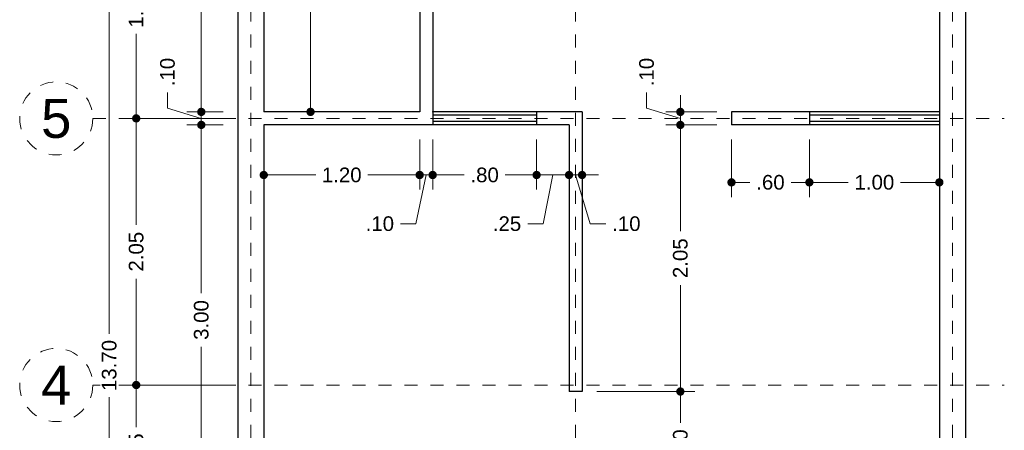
# Model space of a CAD drawing. Header units: millimetres. Extents: x 36.2 to 43.9, y 0.1 to 15.9.
# Tile 3 of 4: x 36.2 to 43.7, y 8.1 to 11.3. Entities that reach past the tile are written whole.
import ezdxf
from ezdxf.enums import TextEntityAlignment as Align

# ---------------------------------------------------------------- set-up
doc = ezdxf.new("R2010")
doc.units = ezdxf.units.MM
doc.header["$LTSCALE"] = 0.001
doc.linetypes.add('CENTER2', pattern=[28.575, 19.05, -3.175, 3.175, -3.175])
for name, color, linetype, lineweight in [('Cotas', 7, 'Continuous', 18), ('Ejes', 7, 'CENTER2', 5), ('Muros', 7, 'Continuous', 30), ('Ventanas', 5, 'Continuous', 25)]:
    doc.layers.add(name, color=color, linetype=linetype, lineweight=lineweight)
doc.styles.get("Standard").update_dxf_attribs({"font": 'arial.ttf'})
doc.dimstyles.new('1-75', dxfattribs={"dimscale": 75, "dimtxt": 0.0015, "dimasz": 0.00085, "dimexe": 0.0015, "dimexo": 0.0015, "dimgap": 0.0008, "dimtad": 0, "dimzin": 4, "dimdsep": 46, "dimtxsty": 'Standard', "dimblk": 'DOT', "dimcen": 0.09, "dimclrd": 256, "dimclre": 256, "dimclrt": 256, "dimadec": 0, "dimazin": 0, "dimtfac": 1, "dimtofl": 0, "dimtmove": 1, "dimatfit": 2, "dimfxl": 0.0015, "dimtfill": 1, "dimtolj": 1, "dimtzin": 4, "dimlwd": -1, "dimlwe": -1, "dimarcsym": 0})

# ---------------------------------------------------------------- blocks, each defined once
blk = doc.blocks.new('_DOT')
at = {"color": 0, "linetype": 'ByBlock'}
blk.add_line((-0.5, 0), (-1, 0), dxfattribs=at)
at = {"color": 0, "linetype": 'ByBlock', "const_width": 0.5}
blk.add_lwpolyline([(-0.25, 0, 1), (0.25, 0, 1)], format="xyb", close=True, dxfattribs=at)
blk = doc.blocks.new('*D15')
at = {"layer": 'Cotas', "transparency": 16777216}
for p, q in [((37.7303, 15.4813), (36.7406, 15.4813)), ((36.8531, 15.4176), (36.8531, 8.8756)), ((36.8531, 1.8451), (36.8531, 8.387)), ((37.7303, 1.7813), (36.7406, 1.7813))]:
    blk.add_line(p, q, dxfattribs=at)
at = {"layer": 'Defpoints', "color": 0, "transparency": 16777216}
for p in [(36.8531, 15.4813), (37.8428, 15.4813), (37.8428, 1.7813)]:
    blk.add_point(p, dxfattribs=at)
at = {"layer": 'Cotas', "transparency": 16777216, "xscale": 0.06375, "yscale": 0.06375, "zscale": 0.06375}
for p, rotation in [((36.8531, 15.4813), 90), ((36.8531, 1.7813), 270)]:
    blk.add_blockref('_DOT', p, dxfattribs=dict(at, rotation=rotation))
at = {"layer": 'Cotas', "transparency": 16777216, "insert": (36.8531, 8.6313), "char_height": 0.1125, "attachment_point": 5, "rotation": 90, "bg_fill": 3, "box_fill_scale": 1.1, "bg_fill_color": 256, "bg_fill_true_color": 13158600, "bg_fill_transparency": 0}
blk.add_mtext('\\A1;13.70', dxfattribs=at)
blk = doc.blocks.new('*D18')
at = {"layer": 'Cotas', "transparency": 16777216}
for p, q in [((37.7303, 8.4813), (36.9483, 8.4813)), ((37.0608, 8.4176), (37.0608, 8.1576)), ((37.0608, 7.4951), (37.0608, 7.7551)), ((37.7303, 7.4313), (36.9483, 7.4313))]:
    blk.add_line(p, q, dxfattribs=at)
at = {"layer": 'Defpoints', "color": 0, "transparency": 16777216}
for p in [(37.0608, 8.4813), (37.8428, 8.4813), (37.8428, 7.4313)]:
    blk.add_point(p, dxfattribs=at)
at = {"layer": 'Cotas', "transparency": 16777216, "xscale": 0.06375, "yscale": 0.06375, "zscale": 0.06375}
for p, rotation in [((37.0608, 8.4813), 90), ((37.0608, 7.4313), 270)]:
    blk.add_blockref('_DOT', p, dxfattribs=dict(at, rotation=rotation))
at = {"layer": 'Cotas', "transparency": 16777216, "insert": (37.0608, 7.9563), "char_height": 0.1125, "attachment_point": 5, "rotation": 90, "bg_fill": 3, "box_fill_scale": 1.1, "bg_fill_color": 256, "bg_fill_true_color": 13158600, "bg_fill_transparency": 0}
blk.add_mtext('\\A1;1.05', dxfattribs=at)
blk = doc.blocks.new('*D19')
at = {"layer": 'Cotas', "transparency": 16777216}
for p, q in [((37.7303, 10.5313), (36.9483, 10.5313)), ((37.0608, 10.4676), (37.0608, 9.7138)), ((37.0608, 8.5451), (37.0608, 9.2988)), ((37.7303, 8.4813), (36.9483, 8.4813))]:
    blk.add_line(p, q, dxfattribs=at)
at = {"layer": 'Defpoints', "color": 0, "transparency": 16777216}
for p in [(37.0608, 10.5313), (37.8428, 10.5313), (37.8428, 8.4813)]:
    blk.add_point(p, dxfattribs=at)
at = {"layer": 'Cotas', "transparency": 16777216, "xscale": 0.06375, "yscale": 0.06375, "zscale": 0.06375}
for p, rotation in [((37.0608, 10.5313), 90), ((37.0608, 8.4813), 270)]:
    blk.add_blockref('_DOT', p, dxfattribs=dict(at, rotation=rotation))
at = {"layer": 'Cotas', "transparency": 16777216, "insert": (37.0608, 9.5063), "char_height": 0.1125, "attachment_point": 5, "rotation": 90, "bg_fill": 3, "box_fill_scale": 1.1, "bg_fill_color": 256, "bg_fill_true_color": 13158600, "bg_fill_transparency": 0}
blk.add_mtext('\\A1;2.05', dxfattribs=at)
blk = doc.blocks.new('*D20')
at = {"layer": 'Cotas', "transparency": 16777216}
for p, q in [((37.7303, 12.2313), (36.9483, 12.2313)), ((37.0608, 12.1676), (37.0608, 11.5819)), ((37.0608, 10.5951), (37.0608, 11.1807)), ((37.7303, 10.5313), (36.9483, 10.5313))]:
    blk.add_line(p, q, dxfattribs=at)
at = {"layer": 'Defpoints', "color": 0, "transparency": 16777216}
for p in [(37.0608, 12.2313), (37.8428, 12.2313), (37.8428, 10.5313)]:
    blk.add_point(p, dxfattribs=at)
at = {"layer": 'Cotas', "transparency": 16777216, "xscale": 0.06375, "yscale": 0.06375, "zscale": 0.06375}
for p, rotation in [((37.0608, 12.2313), 90), ((37.0608, 10.5313), 270)]:
    blk.add_blockref('_DOT', p, dxfattribs=dict(at, rotation=rotation))
at = {"layer": 'Cotas', "transparency": 16777216, "insert": (37.0608, 11.3813), "char_height": 0.1125, "attachment_point": 5, "rotation": 90, "bg_fill": 3, "box_fill_scale": 1.1, "bg_fill_color": 256, "bg_fill_true_color": 13158600, "bg_fill_transparency": 0}
blk.add_mtext('\\A1;1.70', dxfattribs=at)
blk = doc.blocks.new('*D24')
at = {"layer": 'Cotas', "transparency": 16777216}
for p, q in [((37.7303, 10.4813), (37.4492, 10.4813)), ((37.5617, 10.4176), (37.5617, 9.1872)), ((37.5617, 7.5451), (37.5617, 8.7754)), ((37.7303, 7.4813), (37.4492, 7.4813))]:
    blk.add_line(p, q, dxfattribs=at)
at = {"layer": 'Defpoints', "color": 0, "transparency": 16777216}
for p in [(37.5617, 10.4813), (37.8428, 10.4813), (37.8428, 7.4813)]:
    blk.add_point(p, dxfattribs=at)
at = {"layer": 'Cotas', "transparency": 16777216, "xscale": 0.06375, "yscale": 0.06375, "zscale": 0.06375}
for p, rotation in [((37.5617, 10.4813), 90), ((37.5617, 7.4813), 270)]:
    blk.add_blockref('_DOT', p, dxfattribs=dict(at, rotation=rotation))
at = {"layer": 'Cotas', "transparency": 16777216, "insert": (37.5617, 8.9813), "char_height": 0.1125, "attachment_point": 5, "rotation": 90, "bg_fill": 3, "box_fill_scale": 1.1, "bg_fill_color": 256, "bg_fill_true_color": 13158600, "bg_fill_transparency": 0}
blk.add_mtext('\\A1;3.00', dxfattribs=at)
blk = doc.blocks.new('*D25')
at = {"layer": 'Cotas', "transparency": 16777216}
for p, q in [((37.3018, 10.6093), (37.3018, 10.7293)), ((37.5617, 10.6451), (37.5617, 10.7088)), ((37.5617, 10.5313), (37.3018, 10.6093)), ((37.7303, 10.5813), (37.4492, 10.5813)), ((37.5617, 10.4813), (37.5617, 10.5813)), ((37.7303, 10.4813), (37.4492, 10.4813)), ((37.5617, 10.4176), (37.5617, 10.3538))]:
    blk.add_line(p, q, dxfattribs=at)
at = {"layer": 'Defpoints', "color": 0, "transparency": 16777216}
for p in [(37.5617, 10.5813), (37.8428, 10.5813), (37.8428, 10.4813)]:
    blk.add_point(p, dxfattribs=at)
at = {"layer": 'Cotas', "transparency": 16777216, "xscale": 0.06375, "yscale": 0.06375, "zscale": 0.06375}
for p, rotation in [((37.5617, 10.5813), 270), ((37.5617, 10.4813), 90)]:
    blk.add_blockref('_DOT', p, dxfattribs=dict(at, rotation=rotation))
at = {"layer": 'Cotas', "transparency": 16777216, "insert": (37.3018, 10.8876), "char_height": 0.1125, "attachment_point": 5, "rotation": 90, "bg_fill": 3, "box_fill_scale": 1.1, "bg_fill_color": 256, "bg_fill_true_color": 13158600, "bg_fill_transparency": 0}
blk.add_mtext('\\A1;.10', dxfattribs=at)
blk = doc.blocks.new('*D26')
at = {"layer": 'Cotas', "transparency": 16777216}
for p, q in [((37.7303, 15.2813), (37.4492, 15.2813)), ((37.5617, 15.2176), (37.5617, 13.1395)), ((37.5617, 10.6451), (37.5617, 12.7231)), ((37.7303, 10.5813), (37.4492, 10.5813))]:
    blk.add_line(p, q, dxfattribs=at)
at = {"layer": 'Defpoints', "color": 0, "transparency": 16777216}
for p in [(37.5617, 15.2813), (37.8428, 15.2813), (37.8428, 10.5813)]:
    blk.add_point(p, dxfattribs=at)
at = {"layer": 'Cotas', "transparency": 16777216, "xscale": 0.06375, "yscale": 0.06375, "zscale": 0.06375}
for p, rotation in [((37.5617, 15.2813), 90), ((37.5617, 10.5813), 270)]:
    blk.add_blockref('_DOT', p, dxfattribs=dict(at, rotation=rotation))
at = {"layer": 'Cotas', "transparency": 16777216, "insert": (37.5617, 12.9313), "char_height": 0.1125, "attachment_point": 5, "rotation": 90, "bg_fill": 3, "box_fill_scale": 1.1, "bg_fill_color": 256, "bg_fill_true_color": 13158600, "bg_fill_transparency": 0}
blk.add_mtext('\\A1;4.70', dxfattribs=at)
blk = doc.blocks.new('*D34')
at = {"layer": 'Cotas', "transparency": 16777216}
for p, q in [((40.6053, 8.4313), (41.3618, 8.4313)), ((41.2493, 8.3676), (41.2493, 8.1897)), ((41.2493, 7.6951), (41.2493, 7.873)), ((40.6053, 7.6313), (41.3618, 7.6313))]:
    blk.add_line(p, q, dxfattribs=at)
at = {"layer": 'Defpoints', "color": 0, "transparency": 16777216}
for p in [(40.4928, 8.4313), (41.2493, 8.4313), (40.4928, 7.6313)]:
    blk.add_point(p, dxfattribs=at)
at = {"layer": 'Cotas', "transparency": 16777216, "xscale": 0.06375, "yscale": 0.06375, "zscale": 0.06375}
for p, rotation in [((41.2493, 8.4313), 90), ((41.2493, 7.6313), 270)]:
    blk.add_blockref('_DOT', p, dxfattribs=dict(at, rotation=rotation))
at = {"layer": 'Cotas', "transparency": 16777216, "insert": (41.2493, 8.0313), "char_height": 0.1125, "attachment_point": 5, "rotation": 90, "bg_fill": 3, "box_fill_scale": 1.1, "bg_fill_color": 256, "bg_fill_true_color": 13158600, "bg_fill_transparency": 0}
blk.add_mtext('\\A1;.80', dxfattribs=at)
blk = doc.blocks.new('*D35')
at = {"layer": 'Cotas', "transparency": 16777216}
for p, q in [((41.5303, 10.4813), (41.1368, 10.4813)), ((41.2493, 10.4176), (41.2493, 9.6638)), ((41.2493, 8.4951), (41.2493, 9.2488)), ((40.6053, 8.4313), (41.3618, 8.4313))]:
    blk.add_line(p, q, dxfattribs=at)
at = {"layer": 'Defpoints', "color": 0, "transparency": 16777216}
for p in [(41.2493, 10.4813), (41.6428, 10.4813), (40.4928, 8.4313)]:
    blk.add_point(p, dxfattribs=at)
at = {"layer": 'Cotas', "transparency": 16777216, "xscale": 0.06375, "yscale": 0.06375, "zscale": 0.06375}
for p, rotation in [((41.2493, 10.4813), 90), ((41.2493, 8.4313), 270)]:
    blk.add_blockref('_DOT', p, dxfattribs=dict(at, rotation=rotation))
at = {"layer": 'Cotas', "transparency": 16777216, "insert": (41.2493, 9.4563), "char_height": 0.1125, "attachment_point": 5, "rotation": 90, "bg_fill": 3, "box_fill_scale": 1.1, "bg_fill_color": 256, "bg_fill_true_color": 13158600, "bg_fill_transparency": 0}
blk.add_mtext('\\A1;2.05', dxfattribs=at)
blk = doc.blocks.new('*D36')
at = {"layer": 'Cotas', "transparency": 16777216}
for p, q in [((40.9894, 10.6093), (40.9894, 10.7293)), ((41.2493, 10.6451), (41.2493, 10.7088)), ((41.2493, 10.5313), (40.9894, 10.6093)), ((41.5303, 10.5813), (41.1368, 10.5813)), ((41.2493, 10.4813), (41.2493, 10.5813)), ((41.5303, 10.4813), (41.1368, 10.4813)), ((41.2493, 10.4176), (41.2493, 10.3538))]:
    blk.add_line(p, q, dxfattribs=at)
at = {"layer": 'Defpoints', "color": 0, "transparency": 16777216}
for p in [(41.2493, 10.5813), (41.6428, 10.5813), (41.6428, 10.4813)]:
    blk.add_point(p, dxfattribs=at)
at = {"layer": 'Cotas', "transparency": 16777216, "xscale": 0.06375, "yscale": 0.06375, "zscale": 0.06375}
for p, rotation in [((41.2493, 10.5813), 270), ((41.2493, 10.4813), 90)]:
    blk.add_blockref('_DOT', p, dxfattribs=dict(at, rotation=rotation))
at = {"layer": 'Cotas', "transparency": 16777216, "insert": (40.9894, 10.8876), "char_height": 0.1125, "attachment_point": 5, "rotation": 90, "bg_fill": 3, "box_fill_scale": 1.1, "bg_fill_color": 256, "bg_fill_true_color": 13158600, "bg_fill_transparency": 0}
blk.add_mtext('\\A1;.10', dxfattribs=at)
blk = doc.blocks.new('*D45')
at = {"layer": 'Cotas', "transparency": 16777216}
for p, q in [((38.0428, 10.3688), (38.0428, 9.9836)), ((39.2428, 10.3688), (39.2428, 9.9836)), ((38.1065, 10.0961), (38.4422, 10.0961)), ((39.179, 10.0961), (38.8434, 10.0961))]:
    blk.add_line(p, q, dxfattribs=at)
at = {"layer": 'Defpoints', "color": 0, "transparency": 16777216}
for p in [(38.0428, 10.4813), (39.2428, 10.4813), (39.2428, 10.0961)]:
    blk.add_point(p, dxfattribs=at)
at = {"layer": 'Cotas', "transparency": 16777216, "xscale": 0.06375, "yscale": 0.06375, "zscale": 0.06375, "rotation": 180}
blk.add_blockref('_DOT', (38.0428, 10.0961), dxfattribs=at)
at = {"layer": 'Cotas', "transparency": 16777216, "xscale": 0.06375, "yscale": 0.06375, "zscale": 0.06375}
blk.add_blockref('_DOT', (39.2428, 10.0961), dxfattribs=at)
at = {"layer": 'Cotas', "transparency": 16777216, "insert": (38.6428, 10.0961), "char_height": 0.1125, "attachment_point": 5, "bg_fill": 3, "box_fill_scale": 1.1, "bg_fill_color": 256, "bg_fill_true_color": 13158600, "bg_fill_transparency": 0}
blk.add_mtext('\\A1;1.20', dxfattribs=at)
blk = doc.blocks.new('*D46')
at = {"layer": 'Cotas', "transparency": 16777216}
for p, q in [((39.2428, 10.3688), (39.2428, 9.9836)), ((39.3428, 10.3688), (39.3428, 9.9836)), ((39.179, 10.0961), (39.1153, 10.0961)), ((39.2928, 10.0961), (39.2144, 9.7213)), ((39.2428, 10.0961), (39.3428, 10.0961)), ((39.4065, 10.0961), (39.4703, 10.0961)), ((39.2144, 9.7213), (39.0944, 9.7213))]:
    blk.add_line(p, q, dxfattribs=at)
at = {"layer": 'Defpoints', "color": 0, "transparency": 16777216}
for p in [(39.2428, 10.4813), (39.3428, 10.4813), (39.3428, 10.0961)]:
    blk.add_point(p, dxfattribs=at)
at = {"layer": 'Cotas', "transparency": 16777216, "xscale": 0.06375, "yscale": 0.06375, "zscale": 0.06375}
blk.add_blockref('_DOT', (39.2428, 10.0961), dxfattribs=at)
at = {"layer": 'Cotas', "transparency": 16777216, "xscale": 0.06375, "yscale": 0.06375, "zscale": 0.06375, "rotation": 180}
blk.add_blockref('_DOT', (39.3428, 10.0961), dxfattribs=at)
at = {"layer": 'Cotas', "transparency": 16777216, "insert": (38.9361, 9.7213), "char_height": 0.1125, "attachment_point": 5, "bg_fill": 3, "box_fill_scale": 1.1, "bg_fill_color": 256, "bg_fill_true_color": 13158600, "bg_fill_transparency": 0}
blk.add_mtext('\\A1;.10', dxfattribs=at)
blk = doc.blocks.new('*D47')
at = {"layer": 'Cotas', "transparency": 16777216}
for p, q in [((39.3428, 10.3688), (39.3428, 9.9836)), ((40.1428, 10.3688), (40.1428, 9.9836)), ((39.4065, 10.0961), (39.5844, 10.0961)), ((40.079, 10.0961), (39.9011, 10.0961))]:
    blk.add_line(p, q, dxfattribs=at)
at = {"layer": 'Defpoints', "color": 0, "transparency": 16777216}
for p in [(39.3428, 10.4813), (40.1428, 10.4813), (40.1428, 10.0961)]:
    blk.add_point(p, dxfattribs=at)
at = {"layer": 'Cotas', "transparency": 16777216, "xscale": 0.06375, "yscale": 0.06375, "zscale": 0.06375, "rotation": 180}
blk.add_blockref('_DOT', (39.3428, 10.0961), dxfattribs=at)
at = {"layer": 'Cotas', "transparency": 16777216, "xscale": 0.06375, "yscale": 0.06375, "zscale": 0.06375}
blk.add_blockref('_DOT', (40.1428, 10.0961), dxfattribs=at)
at = {"layer": 'Cotas', "transparency": 16777216, "insert": (39.7428, 10.0961), "char_height": 0.1125, "attachment_point": 5, "bg_fill": 3, "box_fill_scale": 1.1, "bg_fill_color": 256, "bg_fill_true_color": 13158600, "bg_fill_transparency": 0}
blk.add_mtext('\\A1;.80', dxfattribs=at)
blk = doc.blocks.new('*D48')
at = {"layer": 'Cotas', "transparency": 16777216}
for p, q in [((40.1428, 10.3688), (40.1428, 9.9836)), ((40.3928, 10.3688), (40.3928, 9.9836)), ((40.2678, 10.0961), (40.194, 9.7213)), ((40.2065, 10.0961), (40.329, 10.0961)), ((40.194, 9.7213), (40.074, 9.7213))]:
    blk.add_line(p, q, dxfattribs=at)
at = {"layer": 'Defpoints', "color": 0, "transparency": 16777216}
for p in [(40.1428, 10.4813), (40.3928, 10.4813), (40.3928, 10.0961)]:
    blk.add_point(p, dxfattribs=at)
at = {"layer": 'Cotas', "transparency": 16777216, "xscale": 0.06375, "yscale": 0.06375, "zscale": 0.06375, "rotation": 180}
blk.add_blockref('_DOT', (40.1428, 10.0961), dxfattribs=at)
at = {"layer": 'Cotas', "transparency": 16777216, "xscale": 0.06375, "yscale": 0.06375, "zscale": 0.06375}
blk.add_blockref('_DOT', (40.3928, 10.0961), dxfattribs=at)
at = {"layer": 'Cotas', "transparency": 16777216, "insert": (39.915, 9.7213), "char_height": 0.1125, "attachment_point": 5, "bg_fill": 3, "box_fill_scale": 1.1, "bg_fill_color": 256, "bg_fill_true_color": 13158600, "bg_fill_transparency": 0}
blk.add_mtext('\\A1;.25', dxfattribs=at)
blk = doc.blocks.new('*D49')
at = {"layer": 'Cotas', "transparency": 16777216}
for p, q in [((40.3928, 10.3688), (40.3928, 9.9836)), ((40.4928, 10.3688), (40.4928, 9.9836)), ((40.329, 10.0961), (40.2653, 10.0961)), ((40.3928, 10.0961), (40.4928, 10.0961)), ((40.4428, 10.0961), (40.5552, 9.7213)), ((40.5565, 10.0961), (40.6203, 10.0961)), ((40.5552, 9.7213), (40.6752, 9.7213))]:
    blk.add_line(p, q, dxfattribs=at)
at = {"layer": 'Defpoints', "color": 0, "transparency": 16777216}
for p in [(40.3928, 10.4813), (40.4928, 10.4813), (40.4928, 10.0961)]:
    blk.add_point(p, dxfattribs=at)
at = {"layer": 'Cotas', "transparency": 16777216, "xscale": 0.06375, "yscale": 0.06375, "zscale": 0.06375}
blk.add_blockref('_DOT', (40.3928, 10.0961), dxfattribs=at)
at = {"layer": 'Cotas', "transparency": 16777216, "xscale": 0.06375, "yscale": 0.06375, "zscale": 0.06375, "rotation": 180}
blk.add_blockref('_DOT', (40.4928, 10.0961), dxfattribs=at)
at = {"layer": 'Cotas', "transparency": 16777216, "insert": (40.8336, 9.7213), "char_height": 0.1125, "attachment_point": 5, "bg_fill": 3, "box_fill_scale": 1.1, "bg_fill_color": 256, "bg_fill_true_color": 13158600, "bg_fill_transparency": 0}
blk.add_mtext('\\A1;.10', dxfattribs=at)
blk = doc.blocks.new('*D52')
at = {"layer": 'Cotas', "transparency": 16777216}
for p, q in [((41.6428, 10.3688), (41.6428, 9.9269)), ((42.2428, 10.3688), (42.2428, 9.9269)), ((41.7065, 10.0394), (41.7844, 10.0394)), ((42.179, 10.0394), (42.1011, 10.0394))]:
    blk.add_line(p, q, dxfattribs=at)
at = {"layer": 'Defpoints', "color": 0, "transparency": 16777216}
for p in [(41.6428, 10.4813), (42.2428, 10.4813), (42.2428, 10.0394)]:
    blk.add_point(p, dxfattribs=at)
at = {"layer": 'Cotas', "transparency": 16777216, "xscale": 0.06375, "yscale": 0.06375, "zscale": 0.06375, "rotation": 180}
blk.add_blockref('_DOT', (41.6428, 10.0394), dxfattribs=at)
at = {"layer": 'Cotas', "transparency": 16777216, "xscale": 0.06375, "yscale": 0.06375, "zscale": 0.06375}
blk.add_blockref('_DOT', (42.2428, 10.0394), dxfattribs=at)
at = {"layer": 'Cotas', "transparency": 16777216, "insert": (41.9428, 10.0394), "char_height": 0.1125, "attachment_point": 5, "bg_fill": 3, "box_fill_scale": 1.1, "bg_fill_color": 256, "bg_fill_true_color": 13158600, "bg_fill_transparency": 0}
blk.add_mtext('\\A1;.60', dxfattribs=at)
blk = doc.blocks.new('*D53')
at = {"layer": 'Cotas', "transparency": 16777216}
for p, q in [((42.2428, 10.3688), (42.2428, 9.9269)), ((43.2428, 10.3688), (43.2428, 9.9269)), ((42.3065, 10.0394), (42.5422, 10.0394)), ((43.179, 10.0394), (42.9434, 10.0394))]:
    blk.add_line(p, q, dxfattribs=at)
at = {"layer": 'Defpoints', "color": 0, "transparency": 16777216}
for p in [(42.2428, 10.4813), (43.2428, 10.4813), (43.2428, 10.0394)]:
    blk.add_point(p, dxfattribs=at)
at = {"layer": 'Cotas', "transparency": 16777216, "xscale": 0.06375, "yscale": 0.06375, "zscale": 0.06375, "rotation": 180}
blk.add_blockref('_DOT', (42.2428, 10.0394), dxfattribs=at)
at = {"layer": 'Cotas', "transparency": 16777216, "xscale": 0.06375, "yscale": 0.06375, "zscale": 0.06375}
blk.add_blockref('_DOT', (43.2428, 10.0394), dxfattribs=at)
at = {"layer": 'Cotas', "transparency": 16777216, "insert": (42.7428, 10.0394), "char_height": 0.1125, "attachment_point": 5, "bg_fill": 3, "box_fill_scale": 1.1, "bg_fill_color": 256, "bg_fill_true_color": 13158600, "bg_fill_transparency": 0}
blk.add_mtext('\\A1;1.00', dxfattribs=at)
blk = doc.blocks.new('*D56')
at = {"layer": 'Cotas', "transparency": 16777216}
for p, q in [((38.5303, 12.8813), (38.2901, 12.8813)), ((38.4026, 12.8176), (38.4026, 11.9382)), ((38.4026, 10.6451), (38.4026, 11.5244)), ((38.4338, 10.5813), (38.2901, 10.5813))]:
    blk.add_line(p, q, dxfattribs=at)
at = {"layer": 'Defpoints', "color": 0, "transparency": 16777216}
for p in [(38.6428, 12.8813), (38.4026, 10.5813), (38.5463, 10.5813)]:
    blk.add_point(p, dxfattribs=at)
at = {"layer": 'Cotas', "transparency": 16777216, "xscale": 0.06375, "yscale": 0.06375, "zscale": 0.06375}
for p, rotation in [((38.4026, 12.8813), 90), ((38.4026, 10.5813), 270)]:
    blk.add_blockref('_DOT', p, dxfattribs=dict(at, rotation=rotation))
at = {"layer": 'Cotas', "transparency": 16777216, "insert": (38.4026, 11.7313), "char_height": 0.1125, "attachment_point": 5, "rotation": 90, "bg_fill": 3, "box_fill_scale": 1.1, "bg_fill_color": 256, "bg_fill_true_color": 13158600, "bg_fill_transparency": 0}
blk.add_mtext('\\A1;2.30', dxfattribs=at)

msp = doc.modelspace()

# ---------------------------------------------------------------- linework, layer by layer
at = {"layer": 'Ejes', "linetype": 'CENTER2'}
for p, q in [((37.9428, 0.6751), (37.9428, 15.7813)), ((40.4428, 0.6751), (40.4428, 15.7813)), ((43.3428, 0.6751), (43.3428, 15.7813)), ((36.7264, 10.5313), (43.7428, 10.5313)), ((36.7264, 8.4813), (43.7428, 8.4813))]:
    msp.add_line(p, q, dxfattribs=at)
at = {"layer": 'Ejes'}
for centre in [(36.4452, 10.5313), (36.4452, 8.4813)]:
    msp.add_circle(centre, 0.2812, dxfattribs=at)
at = {"layer": 'Muros'}
for p, q in [((37.8428, 15.4813), (37.8428, 1.7813)), ((43.4428, 15.4813), (43.4428, 1.7813)), ((38.0428, 15.2813), (38.0428, 10.5813)), ((39.3428, 12.9813), (39.3428, 10.5813)), ((39.2428, 12.8813), (39.2428, 10.5813)), ((43.2428, 12.1813), (43.2428, 10.5813)), ((39.2428, 10.5813), (38.0428, 10.5813)), ((40.4928, 10.5813), (39.3428, 10.5813)), ((40.4928, 10.5813), (40.4928, 8.4313)), ((43.2428, 10.5813), (41.6428, 10.5813)), ((41.6428, 10.5813), (41.6428, 10.4813)), ((40.3928, 10.4813), (38.0428, 10.4813)), ((38.0428, 10.4813), (38.0428, 7.4813)), ((40.3928, 10.4813), (40.3928, 8.4313)), ((43.2428, 10.4813), (41.6428, 10.4813)), ((43.2428, 10.4813), (43.2428, 5.6813)), ((40.4928, 8.4313), (40.3928, 8.4313))]:
    msp.add_line(p, q, dxfattribs=at)
at = {"layer": 'Ventanas'}
for p, q in [((39.3428, 10.5813), (39.3428, 10.4813)), ((40.1428, 10.5563), (39.3428, 10.5563)), ((40.1428, 10.5813), (40.1428, 10.4813)), ((42.2428, 10.5813), (42.2428, 10.4813)), ((43.2428, 10.5563), (42.2428, 10.5563)), ((43.2428, 10.5813), (43.2428, 10.4813)), ((40.1428, 10.5063), (39.3428, 10.5063)), ((43.2428, 10.5063), (42.2428, 10.5063))]:
    msp.add_line(p, q, dxfattribs=at)
msp.add_point((39.3428, 10.5813), dxfattribs=at)

# ---------------------------------------------------------------- texts
at = {"layer": 'Ejes'}
for s, p in [('5', (36.4452, 10.5313)), ('4', (36.4452, 8.4813))]:
    msp.add_text(s, height=0.3, dxfattribs=at).set_placement(p, align=Align.MIDDLE_CENTER)

# ---------------------------------------------------------------- next in the draw order: dimensions: what is measured, and where the dimension line sits
at = {"layer": 'Cotas'}
for base, p1, p2, picture, middle in [((36.8531, 15.4813), (37.8428, 1.7813), (37.8428, 15.4813), '*D15', (36.8531, 8.6313)), ((38.4026, 10.5813), (38.6428, 12.8813), (38.5463, 10.5813), '*D56', (38.4026, 11.7313)), ((41.2493, 8.4313), (40.4928, 7.6313), (40.4928, 8.4313), '*D34', (41.2493, 8.0313))]:
    dim = msp.add_linear_dim(base=base, p1=p1, p2=p2, angle=90, dimstyle='1-75', dxfattribs=at)
    dim.commit()
    dim.dimension.update_dxf_attribs({"geometry": picture, "text_midpoint": middle})
dim = msp.add_linear_dim(base=(39.2428, 10.0961), p1=(38.0428, 10.4813), p2=(39.2428, 10.4813), dimstyle='1-75', dxfattribs=at)
dim.commit()
dim.dimension.update_dxf_attribs({"geometry": '*D45', "text_midpoint": (38.6428, 10.0961)})

# ---------------------------------------------------------------- next in the draw order: dimensions: what is measured, and where the dimension line sits
dim = msp.add_linear_dim(base=(39.3428, 10.0961), p1=(39.2428, 10.4813), p2=(39.3428, 10.4813), dimstyle='1-75', dxfattribs=at)
dim.commit()
dim.dimension.update_dxf_attribs({"geometry": '*D46', "text_midpoint": (39.0344, 9.7213), "dimtype": 160})
for base, p1, p2, picture, middle in [((41.2493, 10.4813), (40.4928, 8.4313), (41.6428, 10.4813), '*D35', (41.2493, 9.4563)), ((37.0608, 8.4813), (37.8428, 7.4313), (37.8428, 8.4813), '*D18', (37.0608, 7.9563))]:
    dim = msp.add_linear_dim(base=base, p1=p1, p2=p2, angle=90, dimstyle='1-75', dxfattribs=at)
    dim.commit()
    dim.dimension.update_dxf_attribs({"geometry": picture, "text_midpoint": middle})

# ---------------------------------------------------------------- next in the draw order: dimensions: what is measured, and where the dimension line sits
for base, p1, p2, picture, middle in [((41.2493, 10.5813), (41.6428, 10.4813), (41.6428, 10.5813), '*D36', (40.9894, 10.7893)), ((37.0608, 10.5313), (37.8428, 8.4813), (37.8428, 10.5313), '*D19', (37.0608, 9.5063))]:
    dim = msp.add_linear_dim(base=base, p1=p1, p2=p2, angle=90, dimstyle='1-75', dxfattribs=at)
    dim.commit()
    dim.dimension.update_dxf_attribs({"geometry": picture, "text_midpoint": middle})
dim = msp.add_linear_dim(base=(40.1428, 10.0961), p1=(39.3428, 10.4813), p2=(40.1428, 10.4813), dimstyle='1-75', dxfattribs=at)
dim.commit()
dim.dimension.update_dxf_attribs({"geometry": '*D47', "text_midpoint": (39.7428, 10.0961)})

# ---------------------------------------------------------------- next in the draw order: dimensions: what is measured, and where the dimension line sits
dim = msp.add_linear_dim(base=(37.0608, 12.2313), p1=(37.8428, 10.5313), p2=(37.8428, 12.2313), angle=90, dimstyle='1-75', dxfattribs=at)
dim.commit()
dim.dimension.update_dxf_attribs({"geometry": '*D20', "text_midpoint": (37.0608, 11.3813)})
dim = msp.add_linear_dim(base=(40.3928, 10.0961), p1=(40.1428, 10.4813), p2=(40.3928, 10.4813), dimstyle='1-75', dxfattribs=at)
dim.commit()
dim.dimension.update_dxf_attribs({"geometry": '*D48', "text_midpoint": (40.014, 9.7213), "dimtype": 160})
dim = msp.add_linear_dim(base=(42.2428, 10.0394), p1=(41.6428, 10.4813), p2=(42.2428, 10.4813), dimstyle='1-75', dxfattribs=at)
dim.commit()
dim.dimension.update_dxf_attribs({"geometry": '*D52', "text_midpoint": (41.9428, 10.0394)})

# ---------------------------------------------------------------- next in the draw order: dimensions: what is measured, and where the dimension line sits
dim = msp.add_linear_dim(base=(37.5617, 10.4813), p1=(37.8428, 7.4813), p2=(37.8428, 10.4813), angle=90, dimstyle='1-75', dxfattribs=at)
dim.commit()
dim.dimension.update_dxf_attribs({"geometry": '*D24', "text_midpoint": (37.5617, 8.9813)})
for base, p1, p2, picture, middle in [((40.4928, 10.0961), (40.3928, 10.4813), (40.4928, 10.4813), '*D49', (40.7352, 9.7213)), ((43.2428, 10.0394), (42.2428, 10.4813), (43.2428, 10.4813), '*D53', (42.7428, 10.0394))]:
    dim = msp.add_linear_dim(base=base, p1=p1, p2=p2, dimstyle='1-75', dxfattribs=at)
    dim.commit()
    dim.dimension.update_dxf_attribs({"geometry": picture, "text_midpoint": middle})

# ---------------------------------------------------------------- next in the draw order: dimensions: what is measured, and where the dimension line sits
dim = msp.add_linear_dim(base=(37.5617, 10.5813), p1=(37.8428, 10.4813), p2=(37.8428, 10.5813), angle=90, dimstyle='1-75', dxfattribs=at)
dim.commit()
dim.dimension.update_dxf_attribs({"geometry": '*D25', "text_midpoint": (37.3018, 10.7893)})

# ---------------------------------------------------------------- next in the draw order: dimensions: what is measured, and where the dimension line sits
dim = msp.add_linear_dim(base=(37.5617, 15.2813), p1=(37.8428, 10.5813), p2=(37.8428, 15.2813), angle=90, dimstyle='1-75', dxfattribs=at)
dim.commit()
dim.dimension.update_dxf_attribs({"geometry": '*D26', "text_midpoint": (37.5617, 12.9313)})

doc.saveas('drawing.dxf')
